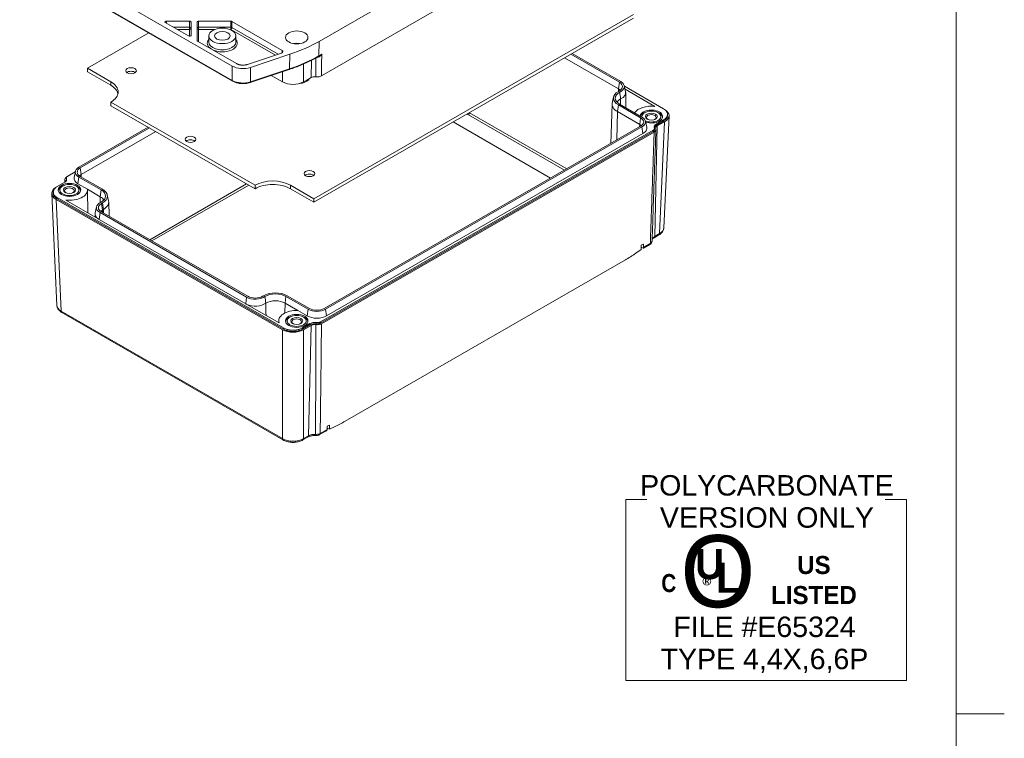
# Model space of a CAD drawing. Header units: millimetres. Extents: x 12 to 920, y 12 to 708.
# Tile 8 of 10: x 646 to 920, y 353 to 552. Entities that reach past the tile are written whole.
import ezdxf

# ---------------------------------------------------------------- set-up
doc = ezdxf.new("R2010")
doc.units = ezdxf.units.MM
doc.header["$LTSCALE"] = 3.333333
for name, color, linetype, lineweight in [('Sketch Geometry (ANSI)', 7, 'Continuous', 9), ('Symbol (ANSI)', 7, 'Continuous', 9), ('Visible (ANSI)', 7, 'Continuous', 9), ('Visible Narrow (ANSI)', 7, 'Continuous', 9)]:
    doc.layers.add(name, color=color, linetype=linetype, lineweight=lineweight)
doc.styles.add('Note Text (ANSI)', font='arial.ttf')

# ---------------------------------------------------------------- blocks, each defined once
blk = doc.blocks.new('UL 1554 4_4X_6_6P')
at = {"layer": 'Sketch Geometry (ANSI)'}
for p, q in [((-11.678, 7.522), (-11.678, -7.522)), ((-11.678, 7.522), (-9.925, 7.522)), ((11.678, 7.522), (9.925, 7.522)), ((11.678, -7.522), (11.678, 7.522)), ((-11.678, -7.522), (11.678, -7.522))]:
    blk.add_line(p, q, dxfattribs=at)
at = {"layer": 'Symbol (ANSI)', "insert": (0.071, 7.362), "char_height": 1.7, "width": 21.12172, "attachment_point": 5, "line_spacing_factor": 0.944221, "style": 'Note Text (ANSI)'}
blk.add_mtext('\\fArial|b0|i0;POLYCARBONATE VERSION ONLY', dxfattribs=at)
at = {"layer": 'Symbol (ANSI)', "attachment_point": 5, "style": 'Note Text (ANSI)'}
for s, insert, char_height, width in [('\\fCentury Gothic|b0|i0;\\H6.0000;O', (-4.012, 1.527), 6, 7.62513), ('\\fCentury Gothic|b1|i0;\\H1.5000;US LISTED', (3.982, 0.824), 1.5, 9.02226)]:
    blk.add_mtext(s, dxfattribs=dict(at, insert=insert, char_height=char_height, width=width))
for s, insert, char_height in [('\\fCentury Gothic|b1|i0;\\H2.5000;U', (-4.694, 2.14), 2.5), ('\\fCentury Gothic|b1|i0;\\H2.5000;L', (-3.136, 1.021), 2.5), ('\\fCalibri|b0|i0;\\H1.5000;®', (-4.763, 0.231), 1.5)]:
    blk.add_mtext(s, dxfattribs=dict(at, insert=insert, char_height=char_height))
for s, insert, char_height, line_spacing_factor in [('\\fSwis721 Cn BT|b1|i0;\\H1.5000;C\\fSwis721 Cn BT|b1|i0;\\H2.0000;\\P', (-8.1, 0.571), 1.5, 4), ('\\fArial|b0|i0;FILE #E65324\\P\\fArial|b0|i0;TYPE 4,4X,6,6P', (-0.133, -4.552), 1.7, 0.944221)]:
    blk.add_mtext(s, dxfattribs=dict(at, insert=insert, char_height=char_height, line_spacing_factor=line_spacing_factor))
blk = doc.blocks.new('Borders Hammond Border')
at = {"layer": 'Sketch Geometry (ANSI)'}
for p, q in [((271.9, 7.5), (271.9, 208.4)), ((271.9, 107.95), (275.9, 107.95))]:
    blk.add_line(p, q, dxfattribs=at)

msp = doc.modelspace()

# ---------------------------------------------------------------- linework, layer by layer
at = {"layer": 'Visible (ANSI)'}
for p, q in [((824.4553, 600.9684), (729.563, 546.3236)), ((730.2229, 536.7508), (822.5336, 589.909)), ((646.4896, 573.4281), (705.4571, 539.4709)), ((646.7402, 569.1613), (705.5653, 535.2862)), ((687.1906, 551.9265), (693.6297, 551.9265)), ((696.1297, 551.9265), (705.0688, 551.9265)), ((705.3634, 551.8563), (719.3049, 543.8279)), ((816.7864, 553.7341), (728.1213, 502.6752)), ((728.1213, 501.6889), (816.7864, 552.7477)), ((693.3351, 547.8089), (686.8959, 551.5169)), ((694.0464, 551.6866), (694.0464, 547.9785)), ((695.713, 546.5389), (695.713, 551.6866)), ((665.2595, 538.8749), (682.2964, 548.6858)), ((706.6356, 540.1496), (695.8351, 546.3692)), ((698.9608, 547.839), (698.9608, 546.1358)), ((706.4608, 547.839), (706.4608, 546.1358)), ((719.1323, 543.073), (709.6517, 539.9209)), ((710.485, 539.0898), (721.4195, 542.7252)), ((729.3958, 542.1048), (729.5301, 542.1822)), ((797.6498, 541.7277), (812.6175, 533.1084)), ((799.3884, 542.7289), (812.8772, 534.9612)), ((799.7691, 542.9481), (813.2579, 535.1804)), ((671.7702, 535.1257), (665.2595, 538.8749)), ((665.2595, 537.8886), (665.2595, 538.8749)), ((710.4298, 534.9088), (721.2622, 538.5103)), ((665.2595, 537.8886), (671.7702, 534.1393)), ((716.2856, 536.8557), (719.3688, 535.0802)), ((726.1442, 535.5897), (725.2593, 535.0802)), ((727.3227, 536.2684), (726.1442, 535.5897)), ((726.6707, 535.8929), (726.6707, 535.6245)), ((814.2291, 534.0372), (814.5936, 532.3603)), ((825.1402, 527.5937), (814.2689, 533.8541)), ((814.4375, 533.0783), (822.7429, 528.2956)), ((811.2616, 530.9013), (810.8971, 529.2244)), ((812.8772, 532.6261), (812.5826, 532.4564)), ((814.6227, 532.1038), (814.6676, 527.9026)), ((711.7922, 506.4245), (671.7702, 529.4716)), ((671.7702, 528.4853), (671.7702, 529.4716)), ((671.7702, 528.4853), (711.7922, 505.4381)), ((810.8592, 528.9199), (810.5104, 518.0292)), ((812.5826, 528.6836), (818.7698, 525.1206)), ((812.947, 528.8934), (819.1342, 525.3305)), ((825.3479, 527.4639), (825.4194, 527.4227)), ((812.3229, 526.8308), (818.51, 523.2678)), ((819.1051, 525.464), (819.1051, 525.3472)), ((823.0768, 523.3527), (825.1402, 524.5409)), ((824.3968, 525.464), (824.3968, 525.1328)), ((826.6382, 525.6641), (825.2329, 494.6403)), ((826.2384, 526.0673), (826.2384, 525.7267)), ((662.9117, 511.418), (682.1599, 522.5023)), ((663.2761, 511.2081), (682.5242, 522.2924)), ((818.7698, 522.7855), (730.9707, 472.2254)), ((819.1342, 522.5757), (731.3351, 472.0155)), ((793.8003, 508.4065), (766.7935, 523.9587)), ((820.0987, 524.195), (820.4632, 522.5181)), ((822.6049, 522.1913), (822.6049, 521.8507)), ((823.0768, 523.012), (825.1402, 524.2003)), ((825.4194, 524.0306), (823.3637, 522.8468)), ((663.5358, 509.3553), (684.2629, 521.2912)), ((729.9283, 468.5244), (822.239, 521.6826)), ((729.9283, 468.1837), (822.239, 521.3419)), ((822.5217, 521.1743), (730.2195, 468.021)), ((819.3939, 520.7229), (731.5948, 470.1627)), ((659.4409, 508.3959), (659.4409, 508.0552)), ((659.5242, 508.7316), (659.6909, 508.8276)), ((661.911, 510.1163), (659.8069, 508.9046)), ((661.9471, 510.2825), (661.5826, 508.6055)), ((669.0989, 505.1002), (662.9117, 508.6632)), ((669.4632, 505.31), (663.2761, 508.873)), ((656.6265, 505.8753), (656.698, 505.9165)), ((658.9691, 507.2345), (656.9057, 506.0463)), ((665.2851, 505.294), (662.6519, 506.8103)), ((711.7922, 505.4381), (711.7922, 506.4245)), ((728.1213, 502.6752), (721.6106, 506.4245)), ((721.6106, 505.4381), (728.1213, 501.6889)), ((655.4077, 504.1167), (656.813, 473.0928)), ((655.8075, 504.5199), (655.8075, 504.1792)), ((656.9057, 502.9935), (719.6634, 466.8537)), ((656.9057, 502.6528), (719.6634, 466.513)), ((657.6491, 505.1043), (657.6491, 504.7731)), ((662.9407, 505.1043), (662.9407, 504.7731)), ((665.2851, 505.294), (668.8391, 503.2474)), ((665.2948, 505.1314), (665.3624, 498.8022)), ((670.7842, 503.755), (671.1487, 502.078)), ((728.1213, 501.6889), (728.1213, 502.6752)), ((719.3688, 466.3523), (656.6265, 502.4832)), ((668.2499, 497.1394), (659.303, 502.2916)), ((667.8168, 500.4436), (667.4523, 498.7666)), ((669.1686, 501.3676), (669.4632, 501.5372)), ((671.1866, 501.7735), (671.314, 497.797)), ((667.4231, 498.5101), (667.4136, 497.621)), ((709.4466, 475.3994), (668.7879, 498.8132)), ((709.8273, 475.6187), (669.1686, 499.0324)), ((669.4284, 499.5148), (669.723, 499.6844)), ((709.1868, 473.5466), (668.5282, 496.9604)), ((823.8412, 492.649), (822.488, 491.8697)), ((818.9231, 488.5792), (818.9592, 489.7621)), ((818.9439, 489.261), (819.4551, 488.9666)), ((818.9592, 489.7621), (819.5471, 490.1007)), ((819.5471, 490.1007), (819.534, 489.2463)), ((819.5683, 489.0007), (821.2926, 489.9937)), ((818.9231, 488.5792), (817.4266, 487.5493)), ((814.5263, 485.7165), (736.8297, 440.974)), ((714.1769, 475.7883), (713.8823, 475.6187)), ((726.5513, 472.0155), (720.3641, 475.5785)), ((726.9157, 472.2254), (720.7285, 475.7883)), ((718.4446, 468.2342), (709.4978, 473.3864)), ((720.1044, 473.7257), (723.6584, 471.6791)), ((658.2046, 471.1016), (719.542, 435.7797)), ((726.2915, 470.1627), (723.6584, 471.6791)), ((718.3454, 468.8231), (718.3397, 468.2946)), ((720.6994, 468.796), (720.6994, 468.4648)), ((724.9647, 466.8537), (727.0281, 468.0419)), ((724.9647, 466.513), (727.0281, 467.7013)), ((727.315, 467.5361), (725.2593, 466.3523)), ((725.9911, 468.796), (725.9911, 468.4648)), ((731.8284, 439.5868), (732.4164, 439.9254)), ((732.4164, 439.9254), (732.3983, 438.7528)), ((729.6972, 437.2474), (731.4215, 438.2403)), ((731.8022, 438.7249), (731.8284, 439.5868)), ((732.3983, 438.7528), (731.8133, 439.0891)), ((733.8375, 439.4191), (732.3983, 438.7528)), ((726.4393, 436.559), (725.0861, 435.7797))]:
    msp.add_line(p, q, dxfattribs=at)
for centre, major_axis, ratio, start_param, end_param in [((687.1906, 551.6866), (-0.4167, 0), 0.5758617, 4.71238898, 7.06858347), ((693.6297, 551.6866), (0.4167, 0), 0.5758617, 0, 1.57079633), ((696.1297, 551.6866), (-0.4167, 0), 0.5758617, 4.71238898, 6.28318531), ((705.0688, 551.6866), (-0.4167, 0), 0.5758617, 3.92699082, 4.71238898), ((693.6297, 547.9785), (0.4167, 0), 0.5758617, 3.92699082, 6.28318531), ((696.1297, 546.5389), (-0.4167, 0), 0.5758617, 0, 0.78539816), ((718.7156, 543.4886), (0.8333, 0), 0.5758617, 5.23598776, 7.06858347), ((701.7431, 562.3469), (-39.3384, 0.0114), 0.57591361, 2.09477576, 2.35648492), ((723.3453, 544.0144), (-3.0523, 0), 0.5758617, 4.41660254, 5.00817542), ((708.4029, 541.1691), (-4.1667, -0.0005), 0.5761646, 0.78552059, 2.09399169), ((677.3833, 537.1742), (-1.4883, 0), 0.5758617, 3.75474583, 5.67003213), ((723.3453, 536.8609), (-3.9583, 0), 0.5758617, 1.78485923, 2.5683078), ((728.3539, 535.6746), (-1.4583, 0), 0.5758617, 4.48942622, 5.49778714), ((666.861, 532.2987), (6.9427, 0), 0.5758617, 5.49778714, 7.06858347), ((666.861, 531.3123), (6.9427, 0), 0.5758617, 0.12367253, 0.78539816), ((722.3141, 536.7785), (4.1667, 0), 0.57625644, 3.92733343, 5.49744453), ((810.8497, 532.0904), (2.5, 0), 0.5758617, 0.47598396, 0.78539816), ((810.8497, 533.7936), (2.8673, 0), 0.5758617, 5.49778714, 7.06858347), ((810.8497, 533.7936), (3.4057, 0), 0.5758617, 5.38144828, 7.06858347), ((815.8584, 530.57), (-4.6327, 0), 0.5758617, 5.49778714, 7.06858347), ((815.8584, 530.57), (-4.1173, 0), 0.5758617, 5.49260389, 7.06858347), ((815.8584, 528.8668), (-3.75, 0), 0.5758617, 5.49778714, 6.01594029), ((810.8497, 532.0904), (3.7731, 0), 0.5758617, 5.38712992, 6.4077076), ((815.8584, 528.8668), (-5, 0), 0.5758617, 6.15866302, 7.06858347), ((821.751, 525.4735), (-5, 0), 0.5758617, 4.51267636, 5.914972), ((821.751, 525.4735), (-3.125, 0), 0.5758617, 1.03565553, 6.20313849), ((822.4701, 525.7267), (4.1695, 0), 0.57546724, 5.49812976, 7.06824085), ((821.751, 525.1328), (-3.125, 0), 0.5758617, 5.24539375, 6.0381549), ((816.7423, 523.9531), (2.8673, 0), 0.5758617, 5.49778714, 7.06858347), ((821.751, 525.464), (-2.6458, 0), 0.5758617, 0.88507096, 6.36314382), ((816.7423, 523.9531), (3.3827, 0), 0.5758617, 5.49778714, 7.06858347), ((821.751, 525.2384), (-1.3547, 0), 0.5758617, 2.27731546, 7.1474625), ((821.751, 525.1328), (3.125, 0), 0.5758617, 0.09478811, 1.03779156), ((816.7423, 522.2498), (2.5, 0), 0.5758617, 0.47598396, 0.78539816), ((816.7423, 522.2498), (3.75, 0), 0.5758617, 5.49778714, 6.4077076), ((824.4026, 522.5892), (-1.875, 0), 0.5758617, 5.49778714, 6.50614807), ((824.4026, 522.2485), (-1.875, 0), 0.5758617, 5.49778714, 6.12477996), ((824.4026, 522.2485), (-1.4692, 0), 0.5758617, 5.49778714, 6.50422687), ((693.8825, 518.1718), (-1.4883, 0), 0.5758617, 3.75474583, 5.67003213), ((665.3036, 510.0406), (-3.3827, 0), 0.5758617, 5.49778714, 7.06858347), ((665.3036, 510.0406), (-2.8673, 0), 0.5758617, 5.49778714, 7.06858347), ((657.6433, 507.998), (1.875, 0), 0.5758617, 5.49778714, 6.50614807), ((665.3036, 508.3373), (-3.75, 0), 0.5758617, 6.15866302, 7.06858347), ((665.3036, 508.3373), (2.5, 0), 0.5758617, 2.35619449, 2.66560869), ((726.8808, 508.6705), (-1.4883, 0), 0.5758617, 3.75474583, 5.67003213), ((659.5758, 504.1792), (-4.1695, 0), 0.57546724, 5.49812976, 7.06824085), ((660.2949, 504.7731), (-3.125, 0), 0.5758617, 5.24539375, 6.18839719), ((657.6433, 507.6574), (1.4692, 0), 0.5758617, 5.62845595, 6.50422687), ((660.2949, 504.8786), (-1.3547, 0), 0.5758617, 2.27731546, 7.1474625), ((657.6433, 507.6574), (1.875, 0), 0.5758617, 0.15840535, 0.22296276), ((660.2949, 504.7731), (3.125, 0), 0.5758617, 0.09478811, 1.03779156), ((716.7014, 503.5975), (-6.9427, 0), 0.5758617, 3.92699082, 5.49778714), ((716.7014, 502.6111), (6.9427, 0), 0.5758617, 0.78539816, 2.35619449), ((660.2949, 505.1137), (5, 0), 0.5758617, 4.51267636, 6.34584922), ((666.1875, 501.7204), (3.75, 0), 0.5758617, 0.26724502, 0.78539816), ((666.1875, 503.4236), (4.1173, 0), 0.5758617, 5.49260389, 7.06858347), ((666.1875, 503.4236), (4.6327, 0), 0.5758617, 5.49778714, 7.06858347), ((671.1961, 500.2), (-3.4057, 0), 0.5758617, 5.38144828, 7.06858347), ((671.1961, 500.2), (-2.8673, 0), 0.5758617, 5.49778714, 7.06858347), ((666.1875, 501.7204), (5, 0), 0.5758617, 5.49778714, 6.4077076), ((671.1961, 498.4968), (-3.7731, 0), 0.5758617, 6.15866302, 6.95792625), ((671.1961, 498.4968), (2.5, 0), 0.5758617, 2.35619449, 2.66560869), ((671.1961, 498.4968), (-3.7731, 0), 0.5758617, 0.67474094, 0.78539816), ((818.9448, 489.6033), (-0.4213, 0.719), 0.57304593, 3.3922277, 3.89844003), ((818.4294, 489.3065), (-1.1773, 0.2614), 0.20020863, 2.67121098, 2.92615058), ((815.2886, 518.9332), (-21.3324, -35.2164), 0.56282484, 0.79593594, 0.89560459), ((711.8548, 476.7862), (-3.4057, 0), 0.5758617, 0.78539816, 2.47253336), ((711.8548, 476.7862), (-2.8673, 0), 0.5758617, 0.78539816, 2.35619449), ((717.4527, 473.9019), (-4.6327, 0), 0.5758617, 3.92699082, 5.49778714), ((717.4527, 473.9019), (-4.1173, 0), 0.5758617, 3.92699082, 5.5029704), ((711.8548, 475.083), (-3.7731, 0), 0.5758617, 0.78539816, 0.89605538), ((711.8548, 475.083), (3.7731, 0), 0.5758617, 4.03764804, 5.60844436), ((717.4527, 472.1987), (3.75, 0), 0.5758617, 0.78539816, 2.35619449), ((723.3453, 468.8054), (-5, 0), 0.5758617, 4.64972506, 6.48289793), ((723.3453, 468.4648), (-3.125, 0), 0.5758617, 5.24539375, 6.18839719), ((723.3453, 468.4648), (3.125, 0), 0.5758617, 0.09478811, 1.03779156), ((728.9432, 471.6897), (-3.75, 0), 0.5758617, 0.78539816, 2.35619449), ((728.9432, 473.3929), (-3.3827, 0), 0.5758617, 0.78539816, 2.35619449), ((728.9432, 473.3929), (-2.8673, 0), 0.5758617, 0.78539816, 2.35619449), ((723.3453, 468.5703), (-1.3547, 0), 0.5758617, 2.27731546, 7.1474625), ((728.3539, 467.2784), (1.875, 0), 0.5758617, 1.34783357, 2.35619449), ((728.3539, 466.9378), (1.875, 0), 0.5758617, 1.34783357, 2.35619449), ((728.3539, 466.9378), (-1.4692, 0), 0.5758617, 4.49134742, 5.49778714), ((722.3141, 468.0507), (-4.1667, 0), 0.57625644, 0.78574078, 2.35585187), ((737.6182, 475.3338), (-22.0665, -36.4283), 0.56282484, 0.69626729, 0.79593594), ((731.7287, 439.3789), (-1.0631, -1.239), 0.41049556, 0.86083623, 1.11577583), ((731.2132, 439.0821), (0.4103, -0.7253), 0.5830961, 0.25939677, 0.7656091)]:
    msp.add_ellipse(centre, major_axis=major_axis, ratio=ratio, start_param=start_param, end_param=end_param, dxfattribs=at)
for centre, major_axis in [((702.7108, 547.839), (3.75, 0)), ((723.3453, 547.4209), (3.125, 0)), ((702.7108, 547.839), (2.1306, 0)), ((677.3833, 538.1606), (1.4883, 0)), ((821.751, 525.464), (1.6722, 0)), ((693.8825, 519.1581), (1.4883, 0)), ((726.8808, 509.6569), (1.4883, 0)), ((660.2949, 505.1137), (-3.125, 0)), ((660.2949, 505.1043), (2.6458, 0)), ((660.2949, 505.1043), (1.6722, 0)), ((723.3453, 468.8054), (-3.125, 0)), ((723.3453, 468.796), (2.6458, 0)), ((723.3453, 468.796), (1.6722, 0))]:
    msp.add_ellipse(centre, major_axis=major_axis, ratio=0.5758617, dxfattribs=at)
for points, knots in [([(721.2622, 538.5103), (721.855, 538.7074), (722.4389, 538.9134), (723.5876, 539.343), (724.1523, 539.5665), (725.261, 540.0304), (725.805, 540.2707), (726.8706, 540.7677), (727.3924, 541.0243), (728.4122, 541.553), (728.9102, 541.8252), (729.3958, 542.1048)], [-0.13085458, -0.13085458, -0.13085458, -0.13085458, -0.078512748, -0.078512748, -0.026170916, -0.026170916, 0.026170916, 0.026170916, 0.078512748, 0.078512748, 0.13085458, 0.13085458, 0.13085458, 0.13085458]), ([(709.6517, 539.9209), (709.573, 539.8948), (709.4106, 539.8474), (709.1977, 539.8012), (708.9792, 539.7653), (708.8007, 539.7448), (708.575, 539.7299), (708.3932, 539.7265), (708.1663, 539.7329), (707.9859, 539.7466), (707.7638, 539.7742), (707.5897, 539.8046), (707.3785, 539.8527), (707.2153, 539.899), (707.0204, 539.9663), (706.8354, 540.0426), (706.6999, 540.1126), (706.6356, 540.1496)], [-6.93742086, -6.93742086, -6.93742086, -6.93742086, -6.8283816, -6.71934234, -6.66482271, -6.55578345, -6.50126382, -6.39222457, -6.33770494, -6.22866568, -6.17414605, -6.06510679, -6.01058716, -5.9015479, -5.84702827, -5.73798901, -5.62894975, -5.62894975, -5.62894975, -5.62894975]), ([(728.6764, 536.4936), (728.888, 536.4659), (729.107, 536.4624), (729.4908, 536.4995), (729.6552, 536.531), (729.9613, 536.6219), (730.1012, 536.6807), (730.2229, 536.7508)], [0, 0, 0, 0, 0.078120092, 0.078120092, 0.140107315, 0.140107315, 0.202097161, 0.202097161, 0.202097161, 0.202097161]), ([(705.5653, 535.2862), (705.8239, 535.1372), (706.111, 535.0109), (706.7254, 534.8066), (707.0526, 534.7288), (707.7278, 534.6246), (708.0759, 534.5982), (708.772, 534.5982), (709.12, 534.6246), (709.7954, 534.7288), (710.1226, 534.8066), (710.4298, 534.9088)], [-0.65423555, -0.65423555, -0.65423555, -0.65423555, -0.39254133, -0.39254133, -0.13084711, -0.13084711, 0.13084711, 0.13084711, 0.39254133, 0.39254133, 0.65423555, 0.65423555, 0.65423555, 0.65423555]), ([(825.1402, 524.5409), (825.2559, 524.6075), (825.4721, 524.7495), (825.6998, 524.9457), (825.8927, 525.1535), (826.0182, 525.3279), (826.137, 525.5534), (826.2009, 525.7385), (826.241, 525.9729), (826.241, 526.1617), (826.2009, 526.3961), (826.137, 526.5813), (826.0182, 526.8067), (825.8927, 526.9811), (825.6998, 527.1889), (825.4721, 527.3851), (825.2559, 527.5271), (825.1402, 527.5937)], [-7.06824085, -7.06824085, -7.06824085, -7.06824085, -6.93739826, -6.80655567, -6.74113438, -6.61029179, -6.54487049, -6.4140279, -6.3486066, -6.21776401, -6.15234272, -6.02150012, -5.95607883, -5.82523624, -5.75981494, -5.62897235, -5.49812976, -5.49812976, -5.49812976, -5.49812976]), ([(825.1402, 524.2003), (825.2559, 524.2669), (825.4721, 524.4089), (825.6998, 524.6051), (825.8927, 524.8129), (826.0182, 524.9873), (826.137, 525.2127), (826.2009, 525.3979), (826.233, 525.5854), (826.2384, 525.6796), (826.2384, 525.7267)], [-7.068240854, -7.068240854, -7.068240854, -7.068240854, -6.937398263, -6.806555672, -6.741134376, -6.610291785, -6.54487049, -6.414027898, -6.348606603, -6.283185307, -6.283185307, -6.283185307, -6.283185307]), ([(821.9535, 491.018), (822.022, 493.0714), (822.0908, 495.1249), (822.2292, 499.2323), (822.2987, 501.2862), (822.4385, 505.3943), (822.5088, 507.4486), (822.6503, 511.5577), (822.7214, 513.6124), (822.8646, 517.7224), (822.9367, 519.7776), (823.0093, 521.8331)], [0.297615, 0.297615, 0.297615, 0.297615, 1.20861534, 1.20861534, 2.11961568, 2.11961568, 3.03061603, 3.03061603, 3.94161637, 3.94161637, 4.85261672, 4.85261672, 4.85261672, 4.85261672]), ([(822.239, 521.6826), (822.2886, 521.7111), (822.3678, 521.7652), (822.4417, 521.8338), (822.4894, 521.8879), (822.5171, 521.9249), (822.5466, 521.9724), (822.566, 522.0111), (822.5849, 522.0603), (822.5958, 522.1003), (822.6038, 522.1504), (822.6058, 522.1907), (822.6028, 522.2409), (822.5944, 522.291), (822.5818, 522.3307), (822.574, 522.3504)], [-0.202097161, -0.202097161, -0.202097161, -0.202097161, -0.168414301, -0.143152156, -0.134731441, -0.117890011, -0.109469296, -0.092627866, -0.084207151, -0.06736572, -0.058945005, -0.042103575, -0.03368286, -0.01684143, 0, 0, 0, 0]), ([(822.239, 521.3419), (822.2886, 521.3705), (822.3678, 521.4245), (822.4417, 521.4932), (822.4894, 521.5472), (822.5171, 521.5843), (822.5466, 521.6317), (822.566, 521.6704), (822.5849, 521.7197), (822.5958, 521.7597), (822.6033, 521.8067), (822.6049, 521.8337), (822.6049, 521.8507)], [-0.202097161, -0.202097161, -0.202097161, -0.202097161, -0.168414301, -0.143152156, -0.134731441, -0.117890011, -0.109469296, -0.092627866, -0.084207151, -0.06736572, -0.058945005, -0.044729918, -0.044729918, -0.044729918, -0.044729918]), ([(822.9691, 522.063), (823.0067, 521.9666), (823.0183, 521.8674), (822.9883, 521.6704), (822.947, 521.5739), (822.7971, 521.3674), (822.6751, 521.2626), (822.5217, 521.1743)], [-0.201710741, -0.201710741, -0.201710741, -0.201710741, -0.13991455, -0.13991455, -0.078116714, -0.078116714, 0, 0, 0, 0]), ([(659.0768, 507.8429), (659.0391, 507.9393), (659.0276, 508.0385), (659.0576, 508.2355), (659.0989, 508.332), (659.2488, 508.5385), (659.3708, 508.6433), (659.5242, 508.7316)], [-0.201710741, -0.201710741, -0.201710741, -0.201710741, -0.13991455, -0.13991455, -0.078116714, -0.078116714, 0, 0, 0, 0]), ([(659.8069, 508.9046), (659.7572, 508.876), (659.678, 508.822), (659.6042, 508.7533), (659.5565, 508.6993), (659.5288, 508.6622), (659.4993, 508.6148), (659.4799, 508.5761), (659.4609, 508.5269), (659.4501, 508.4869), (659.4421, 508.4367), (659.4401, 508.3965), (659.443, 508.3463), (659.4515, 508.2962), (659.4641, 508.2565), (659.4718, 508.2368)], [-0.202097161, -0.202097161, -0.202097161, -0.202097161, -0.168414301, -0.143152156, -0.134731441, -0.117890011, -0.109469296, -0.092627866, -0.084207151, -0.06736572, -0.058945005, -0.042103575, -0.03368286, -0.01684143, 0, 0, 0, 0]), ([(656.9057, 506.0463), (656.79, 505.9796), (656.5738, 505.8377), (656.3461, 505.6415), (656.1532, 505.4337), (656.0277, 505.2593), (655.9089, 505.0338), (655.8449, 504.8487), (655.8048, 504.6142), (655.8048, 504.4255), (655.8449, 504.1911), (655.9089, 504.0059), (656.0277, 503.7805), (656.1532, 503.6061), (656.3461, 503.3983), (656.5738, 503.2021), (656.79, 503.0601), (656.9057, 502.9935)], [-7.06824085, -7.06824085, -7.06824085, -7.06824085, -6.93739826, -6.80655567, -6.74113438, -6.61029179, -6.54487049, -6.4140279, -6.3486066, -6.21776401, -6.15234272, -6.02150012, -5.95607883, -5.82523624, -5.75981494, -5.62897235, -5.49812976, -5.49812976, -5.49812976, -5.49812976]), ([(659.4409, 508.0552), (659.4409, 508.0521), (659.4411, 508.0389), (659.443, 508.0056), (659.4515, 507.9555), (659.4641, 507.9158), (659.4718, 507.8961)], [-0.0447299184, -0.0447299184, -0.0447299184, -0.0447299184, -0.0421035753, -0.0336828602, -0.0168414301, 0, 0, 0, 0]), ([(655.8075, 504.1792), (655.8075, 504.1321), (655.8128, 504.038), (655.8449, 503.8504), (655.9089, 503.6653), (656.0277, 503.4398), (656.1532, 503.2654), (656.3461, 503.0576), (656.5738, 502.8614), (656.79, 502.7194), (656.9057, 502.6528)], [-6.283185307, -6.283185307, -6.283185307, -6.283185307, -6.217764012, -6.152342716, -6.021500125, -5.956078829, -5.825236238, -5.759814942, -5.628972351, -5.49812976, -5.49812976, -5.49812976, -5.49812976]), ([(823.8412, 492.649), (823.9921, 492.7359), (824.1352, 492.8315), (824.4026, 493.041), (824.5268, 493.155), (824.7519, 493.4029), (824.8527, 493.5369), (825.0238, 493.8246), (825.0939, 493.9785), (825.1948, 494.3013), (825.2252, 494.4701), (825.2329, 494.6403)], [-0.785055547, -0.785055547, -0.785055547, -0.785055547, -0.633256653, -0.633256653, -0.481457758, -0.481457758, -0.329658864, -0.329658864, -0.17785997, -0.17785997, -0.026061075, -0.026061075, -0.026061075, -0.026061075]), ([(822.488, 491.8697), (822.4008, 491.8195), (822.324, 491.7675), (822.1932, 491.6646), (822.1392, 491.6138), (822.0534, 491.5185), (822.0216, 491.4742), (821.9843, 491.4105), (821.9734, 491.3879), (821.9651, 491.3675)], [4.71238898, 4.71238898, 4.71238898, 4.71238898, 4.86577945, 4.86577945, 5.019169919, 5.019169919, 5.172560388, 5.172560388, 5.269687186, 5.269687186, 5.269687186, 5.269687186]), ([(821.2926, 489.9937), (821.3543, 490.0292), (821.4155, 490.0698), (821.5345, 490.1635), (821.5924, 490.2165), (821.7011, 490.3373), (821.7518, 490.4048), (821.8408, 490.5568), (821.8788, 490.6414), (821.9336, 490.8227), (821.9502, 490.9198), (821.9535, 491.018)], [0, 0, 0, 0, 0.0152507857, 0.0152507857, 0.0305015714, 0.0305015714, 0.0457523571, 0.0457523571, 0.0610031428, 0.0610031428, 0.0762539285, 0.0762539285, 0.0762539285, 0.0762539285]), ([(656.813, 473.0928), (656.8207, 472.9226), (656.8511, 472.7539), (656.9519, 472.4311), (657.0221, 472.2772), (657.1932, 471.9894), (657.294, 471.8555), (657.519, 471.6076), (657.6433, 471.4936), (657.9106, 471.284), (658.0537, 471.1885), (658.2046, 471.1016)], [0.026061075, 0.026061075, 0.026061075, 0.026061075, 0.17785997, 0.17785997, 0.329658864, 0.329658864, 0.481457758, 0.481457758, 0.633256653, 0.633256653, 0.785055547, 0.785055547, 0.785055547, 0.785055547]), ([(730.2195, 468.021), (730.0981, 467.9511), (729.9587, 467.8924), (729.6537, 467.8016), (729.4899, 467.7701), (729.1068, 467.7326), (728.8878, 467.7359), (728.6761, 467.7633)], [-0.201710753, -0.201710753, -0.201710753, -0.201710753, -0.13991405, -0.13991405, -0.078119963, -0.078119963, 0, 0, 0, 0]), ([(728.7685, 468.3314), (728.837, 468.3225), (728.9586, 468.3127), (729.0988, 468.3134), (729.2037, 468.319), (729.2729, 468.3252), (729.3583, 468.3361), (729.4255, 468.3473), (729.5079, 468.3643), (729.5724, 468.3804), (729.6504, 468.4032), (729.7106, 468.4237), (729.7828, 468.4519), (729.8519, 468.4828), (729.9035, 468.5101), (729.9283, 468.5244)], [-0.20209715, -0.20209715, -0.20209715, -0.20209715, -0.168414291, -0.143152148, -0.134731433, -0.117890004, -0.109469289, -0.09262786, -0.084207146, -0.067365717, -0.058945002, -0.042103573, -0.033682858, -0.016841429, 0, 0, 0, 0]), ([(728.7685, 467.9908), (728.837, 467.9819), (728.9586, 467.9721), (729.0988, 467.9727), (729.2037, 467.9783), (729.2729, 467.9846), (729.3583, 467.9955), (729.4255, 468.0067), (729.5079, 468.0237), (729.5724, 468.0397), (729.6504, 468.0626), (729.7106, 468.0831), (729.7828, 468.1113), (729.8519, 468.1421), (729.9035, 468.1694), (729.9283, 468.1837)], [-0.20209715, -0.20209715, -0.20209715, -0.20209715, -0.168414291, -0.143152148, -0.134731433, -0.117890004, -0.109469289, -0.09262786, -0.084207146, -0.067365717, -0.058945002, -0.042103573, -0.033682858, -0.016841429, 0, 0, 0, 0]), ([(719.6634, 466.8537), (719.7791, 466.7871), (720.0256, 466.6625), (720.3664, 466.5314), (720.7272, 466.4203), (721.0301, 466.3481), (721.4216, 466.2797), (721.7431, 466.2428), (722.1502, 466.2197), (722.478, 466.2197), (722.8851, 466.2428), (723.2065, 466.2797), (723.598, 466.3481), (723.9009, 466.4203), (724.2617, 466.5314), (724.6025, 466.6625), (724.849, 466.7871), (724.9647, 466.8537)], [-7.06824085, -7.06824085, -7.06824085, -7.06824085, -6.93739826, -6.80655567, -6.74113438, -6.61029179, -6.54487049, -6.4140279, -6.3486066, -6.21776401, -6.15234272, -6.02150012, -5.95607883, -5.82523624, -5.75981494, -5.62897235, -5.49812976, -5.49812976, -5.49812976, -5.49812976]), ([(719.6634, 466.513), (719.7791, 466.4464), (720.0256, 466.3219), (720.3664, 466.1908), (720.7272, 466.0797), (721.0301, 466.0074), (721.4216, 465.939), (721.7431, 465.9022), (722.1502, 465.8791), (722.478, 465.8791), (722.8851, 465.9022), (723.2065, 465.939), (723.598, 466.0074), (723.9009, 466.0797), (724.2617, 466.1908), (724.6025, 466.3219), (724.849, 466.4464), (724.9647, 466.513)], [-7.06824085, -7.06824085, -7.06824085, -7.06824085, -6.93739826, -6.80655567, -6.74113438, -6.61029179, -6.54487049, -6.4140279, -6.3486066, -6.21776401, -6.15234272, -6.02150012, -5.95607883, -5.82523624, -5.75981494, -5.62897235, -5.49812976, -5.49812976, -5.49812976, -5.49812976]), ([(728.5846, 436.9982), (728.6601, 436.9947), (728.7364, 436.9948), (728.8889, 437.0029), (728.9651, 437.0108), (729.1154, 437.0344), (729.1899, 437.0501), (729.3379, 437.0901), (729.411, 437.1143), (729.5557, 437.1728), (729.6273, 437.2071), (729.6972, 437.2474)], [0, 0, 0, 0, 0.0172708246, 0.0172708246, 0.0345416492, 0.0345416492, 0.0518124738, 0.0518124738, 0.0690832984, 0.0690832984, 0.086354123, 0.086354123, 0.086354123, 0.086354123]), ([(719.542, 435.7797), (719.8542, 435.5999), (720.1999, 435.457), (720.9336, 435.2416), (721.3216, 435.1696), (722.1126, 435.0974), (722.5155, 435.0974), (723.3065, 435.1696), (723.6946, 435.2416), (724.4283, 435.457), (724.774, 435.5999), (725.0861, 435.7797)], [-0.78505555, -0.78505555, -0.78505555, -0.78505555, -0.47103333, -0.47103333, -0.15701111, -0.15701111, 0.15701111, 0.15701111, 0.47103333, 0.47103333, 0.78505555, 0.78505555, 0.78505555, 0.78505555]), ([(728.5846, 436.9982), (728.4225, 437.0059), (728.2588, 437.0055), (727.935, 436.9884), (727.7748, 436.9717), (727.4644, 436.9232), (727.3142, 436.8914), (727.03, 436.8146), (726.896, 436.7697), (726.65, 436.6703), (726.538, 436.6158), (726.4393, 436.559)], [3.844959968, 3.844959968, 3.844959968, 3.844959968, 4.01844577, 4.01844577, 4.191931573, 4.191931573, 4.365417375, 4.365417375, 4.538903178, 4.538903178, 4.71238898, 4.71238898, 4.71238898, 4.71238898])]:
    msp.add_open_spline(points, degree=3, knots=knots, dxfattribs=at)
for points in [[(813.2067, 530.3938), (813.125, 531.0137), (813.0434, 531.635), (812.9621, 532.2552)], [(813.2067, 530.3938), (813.2107, 529.8421), (813.2146, 529.2899), (813.2185, 528.7371)], [(659.0577, 507.4284), (659.0506, 507.6302), (659.0436, 507.8321), (659.0365, 508.0339)], [(714.8011, 473.7257), (714.7097, 474.3401), (714.618, 474.9556), (714.5262, 475.5698)], [(714.8011, 473.7257), (714.81, 472.5918), (714.8191, 471.4555), (714.8281, 470.3168)]]:
    msp.add_open_spline(points, degree=3, dxfattribs=at)
at = {"layer": 'Visible Narrow (ANSI)'}
for p, q in [((705.4787, 535.4687), (646.6536, 569.3439)), ((687.1906, 551.3473), (687.1906, 551.9265)), ((693.6297, 551.9265), (693.6297, 550.2233)), ((696.1297, 550.2233), (696.1297, 551.9265)), ((705.0688, 551.9265), (705.0688, 550.2233)), ((705.3634, 550.153), (705.3634, 551.8563)), ((693.6297, 550.2233), (689.1423, 550.2233)), ((690.1505, 549.6427), (693.6297, 549.6427)), ((693.6297, 549.6427), (693.6297, 550.2233)), ((693.6297, 549.6427), (693.6297, 547.7386)), ((705.0688, 550.2233), (696.1297, 550.2233)), ((696.1297, 550.2233), (696.1297, 549.6427)), ((696.1297, 546.1996), (696.1297, 549.6427)), ((696.1297, 549.6427), (700.6488, 549.6427)), ((704.7728, 549.6427), (705.0688, 549.6427)), ((705.0688, 549.6427), (705.0688, 550.2233)), ((705.0688, 549.6427), (717.4491, 542.5134)), ((718.1977, 542.7623), (705.3634, 550.153)), ((719.3049, 543.8279), (719.3049, 543.1493)), ((729.4824, 542.2874), (729.563, 546.3236)), ((721.4195, 542.7252), (721.339, 538.689)), ((727.3227, 536.2684), (727.4324, 541.0489)), ((730.2834, 542.7487), (729.4824, 542.2874)), ((705.4571, 539.4709), (705.4787, 535.4687)), ((710.5066, 535.0875), (710.485, 539.0898)), ((721.339, 538.689), (710.5066, 535.0875)), ((725.2593, 535.0802), (725.2593, 540.0339)), ((719.3688, 537.8808), (719.3688, 535.0802)), ((671.7702, 534.1393), (671.7702, 535.1257)), ((812.6175, 533.1084), (812.6032, 532.4682)), ((812.6175, 533.1084), (812.8772, 534.9612)), ((812.3229, 526.8308), (812.5826, 528.6836)), ((770.9929, 525.9892), (797.663, 510.6309)), ((771.2887, 526.5473), (771.2874, 526.4905)), ((798.2455, 510.9664), (771.2874, 526.4905)), ((812.3229, 526.8308), (812.1472, 518.9718)), ((818.51, 523.2678), (818.7698, 525.1206)), ((825.1402, 524.5409), (825.1402, 524.2003)), ((818.51, 523.2678), (818.4957, 522.6277)), ((819.3939, 520.7229), (819.1342, 522.5757)), ((823.3637, 522.8468), (822.6612, 492.2348)), ((823.0768, 523.3527), (823.0768, 523.012)), ((825.4194, 524.0306), (824.0144, 493.0141)), ((822.239, 521.6826), (822.239, 521.3419)), ((663.5358, 509.3553), (663.2761, 511.2081)), ((659.4718, 508.2368), (659.4718, 507.8961)), ((662.6519, 506.8103), (662.9117, 508.6632)), ((663.5358, 509.3553), (663.5501, 508.7152)), ((709.46, 506.7811), (682.5864, 491.3056)), ((683.1689, 490.9702), (710.0426, 506.4457)), ((721.6106, 505.4381), (721.6106, 506.4245)), ((656.9057, 502.9935), (656.9057, 502.6528)), ((668.8391, 503.2474), (668.8268, 501.6088)), ((668.8391, 503.2474), (669.0989, 505.1002)), ((658.0314, 471.4667), (656.6265, 502.4832)), ((669.4284, 499.5148), (669.1686, 501.3676)), ((669.723, 499.6844), (669.4632, 501.5372)), ((668.5282, 496.9604), (668.7879, 498.8132)), ((669.4284, 499.5148), (669.4427, 498.8746)), ((669.723, 499.6844), (669.745, 498.7005)), ((824.0144, 493.0141), (822.6612, 492.2348)), ((821.4658, 490.3588), (819.534, 489.2463)), ((709.1868, 473.5466), (709.4466, 475.3994)), ((720.1044, 473.7257), (720.3641, 475.5785)), ((720.1044, 473.7257), (720.0838, 470.9878)), ((719.3688, 436.1448), (658.0314, 471.4667)), ((726.2915, 470.1627), (726.5513, 472.0155)), ((731.5948, 470.1627), (731.3351, 472.0155)), ((727.315, 467.5361), (726.6125, 436.9241)), ((727.0281, 468.0419), (727.0281, 467.7013)), ((728.7685, 468.3314), (728.7685, 467.9908)), ((729.9283, 468.5244), (729.9283, 468.1837)), ((719.3688, 466.3523), (719.3688, 436.1448)), ((719.6634, 466.8537), (719.6634, 466.513)), ((724.9647, 466.8537), (724.9647, 466.513)), ((725.2593, 436.1448), (725.2593, 466.3523)), ((731.8022, 438.7249), (729.8703, 437.6125)), ((726.6125, 436.9241), (725.2593, 436.1448))]:
    msp.add_line(p, q, dxfattribs=at)
for centre, major_axis, ratio, start_param, end_param in [((693.6297, 549.9834), (0.4167, 0), 0.5758617, 0, 1.57079633), ((693.6297, 549.9834), (0.4167, 0), 0.81754712, 4.71238898, 6.28318531), ((696.1297, 549.9834), (-0.4167, 0), 0.5758617, 4.71238898, 6.28318531), ((696.1297, 549.9834), (-0.4167, 0), 0.81754712, 0, 1.57079633), ((705.0688, 549.9834), (-0.4167, 0), 0.5758617, 3.92699082, 4.71238898), ((705.0688, 549.9834), (-0.2079, -0.3611), 0.57809312, 0.78346445, 2.35426078), ((702.7108, 545.7951), (-4.1667, 0), 0.5758617, 5.8321585, 7.00038009), ((702.7108, 545.7951), (4.1667, 0), 0.5758617, 3.99519419, 6.73421212), ((702.7108, 546.1358), (3.75, 0), 0.5758617, 3.14159265, 6.28318531), ((701.6627, 558.3195), (-39.3383, 0.0194), 0.57609381, 2.09488879, 2.35659795), ((729.5231, 541.7126), (-0.166, 0.3822), 0.06134497, 5.38165621, 6.06387741), ((729.1879, 542.4659), (0.2079, -0.3611), 0.57809312, 0, 0.76115193), ((721.1307, 538.9057), (0.1315, -0.3954), 0.40877356, 0, 0.86179109), ((705.7732, 535.6472), (-0.2079, -0.3611), 0.57809312, 5.52203337, 6.28318531), ((708.4244, 537.1755), (-4.1667, -0.0026), 0.57877776, 0.78524167, 2.09371277), ((710.2983, 535.3042), (0.1315, -0.3954), 0.40877356, 0, 0.86179109), ((770.1911, 525.5274), (1.134, 0), 0.5758617, 0.78539816, 1.21879375), ((770.9929, 526.3298), (-0.2079, -0.3611), 0.57809312, 0.78346445, 2.32808084), ((770.1911, 525.8592), (-1.5505, 0), 0.5758617, 3.92699082, 3.97142815), ((821.0659, 494.728), (4.1683, -0.0377), 0.57559341, 5.50333627, 6.26233074), ((824.4026, 491.232), (-2.4627, 0), 0.5758617, 5.49778714, 6.13282148), ((822.0722, 492.5919), (0.4159, -0.7222), 0.57809312, 0, 0.76115193), ((823.4254, 493.3711), (0.4159, -0.7222), 0.57809312, 0, 0.76115193), ((820.8767, 490.7158), (0.4159, -0.7222), 0.57809312, 0, 0.76115193), ((660.9799, 473.1806), (-4.1683, -0.0377), 0.57559341, 0.02085456, 0.77984904), ((658.6205, 471.8237), (-0.4159, -0.7222), 0.57809312, 5.52203337, 6.28318531), ((728.3539, 435.9213), (-2.4627, 0), 0.5758617, 4.63035813, 5.49778714), ((728.624, 437.8306), (-0.0394, -0.8324), 0.0669889, 5.35381336, 6.28318531), ((729.2813, 437.9695), (0.4159, -0.7222), 0.57809312, 0, 0.76115193), ((719.9578, 436.5019), (-0.4159, -0.7222), 0.57809312, 5.52203337, 6.28318531), ((722.3141, 437.8606), (-4.1667, 0), 0.58214961, 0.78574078, 2.35585187), ((724.6703, 436.5019), (0.4159, -0.7222), 0.57809312, 0, 0.76115193), ((726.0235, 437.2811), (0.4159, -0.7222), 0.57809312, 0, 0.76115193)]:
    msp.add_ellipse(centre, major_axis=major_axis, ratio=ratio, start_param=start_param, end_param=end_param, dxfattribs=at)
for points, knots in [([(728.6782, 541.702), (728.6782, 541.6367), (728.6782, 541.5714), (728.6782, 541.506), (728.6785, 540.4478), (728.6784, 539.3897), (728.6775, 537.7188), (728.677, 537.1062), (728.6764, 536.4936)], [0.9211052, 0.9211052, 0.9211052, 0.9211052, 0.950432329, 0.950432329, 0.950432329, 1.425648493, 1.425648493, 1.700775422, 1.700775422, 1.700775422, 1.700775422]), ([(728.9019, 541.8254), (728.985, 541.8215), (729.0691, 541.8307), (729.2494, 541.8727), (729.3462, 541.9103), (729.4385, 541.9577)], [-0.0829715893, -0.0829715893, -0.0829715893, -0.0829715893, -0.0453474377, -0.0453474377, 0, 0, 0, 0]), ([(729.4385, 541.9577), (729.5224, 542.0007), (729.6036, 542.0522), (729.7592, 542.1672), (729.8335, 542.2307), (729.9039, 542.2983), (729.9744, 542.3659), (730.0414, 542.4381), (730.1682, 542.5891), (730.2279, 542.6679), (730.2834, 542.7487)], [0, 0, 0, 0, 0.04120657, 0.04120657, 0.082413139, 0.082413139, 0.082413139, 0.123619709, 0.123619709, 0.164826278, 0.164826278, 0.164826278, 0.164826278]), ([(730.2834, 542.7487), (730.2147, 542.6845), (730.1432, 542.6216), (729.9958, 542.4999), (729.92, 542.441), (729.8425, 542.3851), (729.765, 542.3292), (729.6852, 542.2756), (729.5793, 542.2109), (729.5547, 542.1964), (729.5301, 542.1822)], [-0.164826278, -0.164826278, -0.164826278, -0.164826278, -0.123619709, -0.123619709, -0.082413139, -0.082413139, -0.082413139, -0.04120657, -0.04120657, -0.02886415, -0.02886415, -0.02886415, -0.02886415]), ([(730.2229, 536.7508), (730.2293, 537.3627), (730.2355, 537.9746), (730.2526, 539.6432), (730.2632, 540.6999), (730.2737, 541.7565), (730.2759, 541.9789), (730.2781, 542.2013), (730.2802, 542.4238)], [-1.700775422, -1.700775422, -1.700775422, -1.700775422, -1.425648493, -1.425648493, -0.950432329, -0.950432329, -0.950432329, -0.850391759, -0.850391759, -0.850391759, -0.850391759]), ([(822.5217, 521.1743), (822.4399, 518.8602), (822.3588, 516.5465), (822.1783, 511.3556), (822.0791, 508.4786), (821.9806, 505.6019), (821.8822, 502.7253), (821.7846, 499.8491), (821.6133, 494.7683), (821.5394, 492.5634), (821.4658, 490.3588)], [-4.8520797, -4.8520797, -4.8520797, -4.8520797, -3.82664375, -3.82664375, -2.55109583, -2.55109583, -2.55109583, -1.27554792, -1.27554792, -0.2975059, -0.2975059, -0.2975059, -0.2975059]), ([(821.9534, 491.0182), (821.9506, 490.9345), (821.929, 490.851), (821.8415, 490.6751), (821.7682, 490.5842), (821.6111, 490.4501), (821.5418, 490.402), (821.4658, 490.3588)], [-0.0762539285, -0.0762539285, -0.0762539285, -0.0762539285, -0.0502997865, -0.0502997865, -0.0193460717, -0.0193460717, 0, 0, 0, 0]), ([(728.6761, 467.7633), (728.6736, 465.4799), (728.6694, 463.1966), (728.6563, 458.0728), (728.6467, 455.2323), (728.635, 452.3918), (728.6233, 449.5512), (728.6096, 446.7105), (728.5823, 441.6914), (728.5695, 439.5131), (728.5557, 437.3347)], [0.25012287, 0.25012287, 0.25012287, 0.25012287, 1.27555337, 1.27555337, 2.55110674, 2.55110674, 2.55110674, 3.82666011, 3.82666011, 4.80469667, 4.80469667, 4.80469667, 4.80469667]), ([(729.8703, 437.6125), (729.8973, 439.7903), (729.924, 441.9679), (729.9844, 446.9849), (730.0179, 449.8242), (730.0507, 452.663), (730.0834, 455.5018), (730.1154, 458.3402), (730.1714, 463.4593), (730.1958, 465.7403), (730.2195, 468.021)], [-4.80469667, -4.80469667, -4.80469667, -4.80469667, -3.82666011, -3.82666011, -2.55110674, -2.55110674, -2.55110674, -1.27555337, -1.27555337, -0.25012287, -0.25012287, -0.25012287, -0.25012287]), ([(729.8703, 437.6125), (729.7287, 437.5299), (729.5607, 437.4624), (729.2202, 437.3736), (729.0522, 437.3471), (728.7718, 437.3296), (728.6628, 437.3291), (728.5557, 437.3347)], [-0.086354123, -0.086354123, -0.086354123, -0.086354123, -0.0503004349, -0.0503004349, -0.0193463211, -0.0193463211, 0, 0, 0, 0])]:
    msp.add_open_spline(points, degree=3, knots=knots, dxfattribs=at)
for points in [[(730.2834, 542.7487), (730.2824, 542.6404), (730.2813, 542.5321), (730.2802, 542.4238)], [(659.088, 507.5034), (659.0842, 507.6165), (659.0805, 507.7297), (659.0768, 507.8429)]]:
    msp.add_open_spline(points, degree=3, dxfattribs=at)

# ---------------------------------------------------------------- block references
at = {"xscale": 3.333333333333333, "yscale": 3.333333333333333, "zscale": 3.333333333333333}
for name, p in [('Borders Hammond Border', (0, 0)), ('UL 1554 4_4X_6_6P', (853.57, 394.1531))]:
    msp.add_blockref(name, p, dxfattribs=at)

doc.saveas('drawing.dxf')
